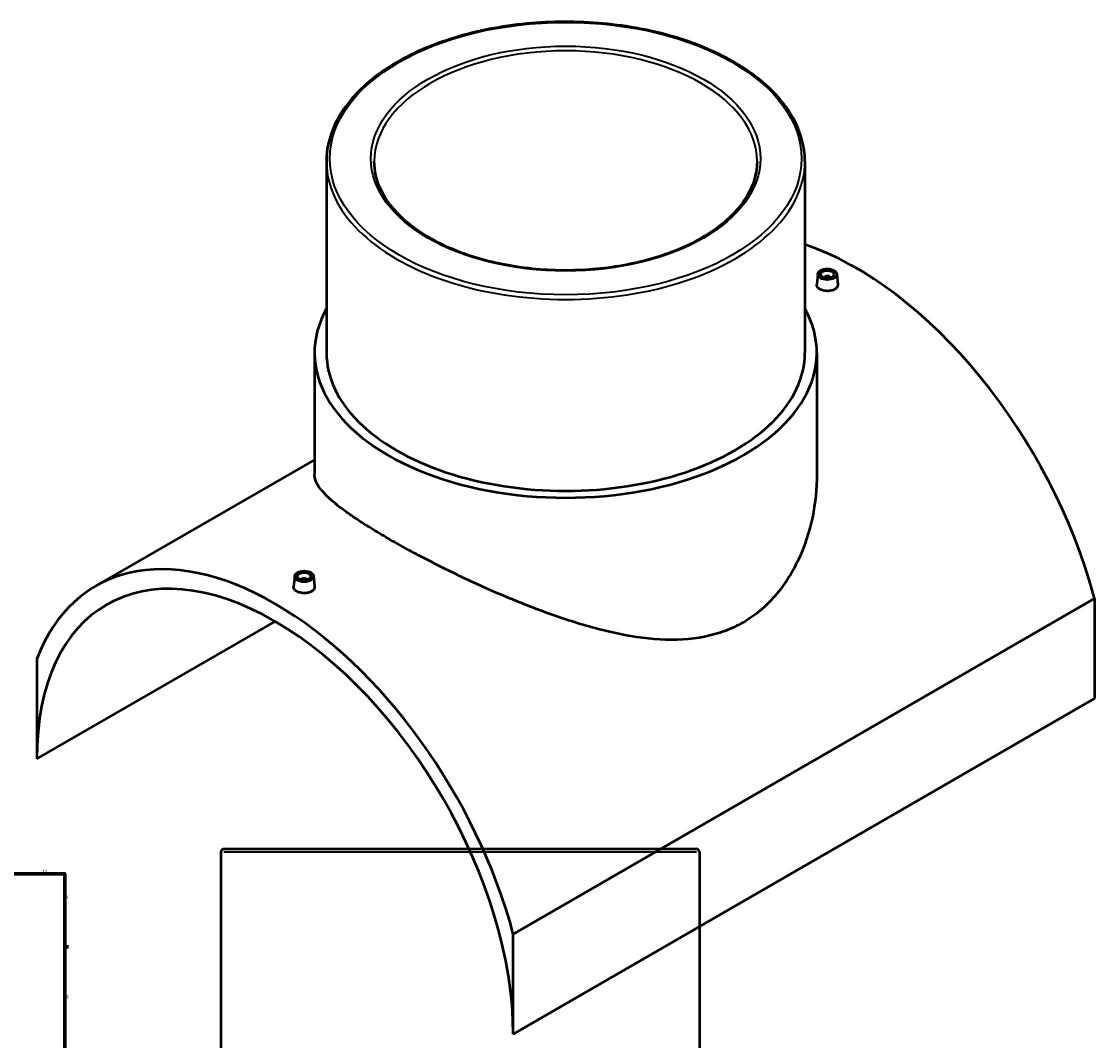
# Model space of a CAD drawing. Header units: millimetres. Extents: x -379 to 1585, y -430 to 1206.
# Tile 6 of 6: x 789 to 1585, y 450 to 1206. Entities that reach past the tile are written whole.
import ezdxf

# ---------------------------------------------------------------- set-up
doc = ezdxf.new("R2010")
doc.units = ezdxf.units.MM
for name, color, linetype, lineweight in [('Border (ANSI)', 7, 'Continuous', 70), ('Visible (ANSI)', 7, 'Continuous', 50), ('Visible Narrow (ANSI)', 7, 'Continuous', 35)]:
    doc.layers.add(name, color=color, linetype=linetype, lineweight=lineweight)
doc.styles.add('Note Text (ANSI)', font='tahoma.ttf')

# ---------------------------------------------------------------- blocks, each defined once
blk = doc.blocks.new('Borders Default Border')
at = {"layer": 'Border (ANSI)'}
blk.add_line((821, 519.75), (823.8, 519.75), dxfattribs=at)
at = {"layer": 'Border (ANSI)', "flags": 128}
blk.add_lwpolyline([(20, 20), (20, 574), (821, 574), (821, 20), (20, 20)], dxfattribs=at)
at = {"layer": 'Border (ANSI)', "color": 5, "true_color": 0x0000ff, "char_height": 2.4, "attachment_point": 7, "style": 'Note Text (ANSI)'}
for s, insert in [('12', (804.52, 574.4)), ('A', (821.58, 555.68)), ('B', (821.87, 481.43))]:
    blk.add_mtext(s, dxfattribs=dict(at, insert=insert))

msp = doc.modelspace()

# ---------------------------------------------------------------- linework, layer by layer
at = {"layer": 'Visible (ANSI)'}
for p, q in [((1015.25, 1102.57), (1015.25, 960.58)), ((1370.25, 1102.57), (1370.25, 960.58)), ((1379.86, 1019), (1379.02, 1011.14)), ((1384.85, 1016.11), (1384.85, 1016.3)), ((1388.85, 1016.11), (1388.85, 1016.3)), ((1393.84, 1019), (1394.68, 1011.15)), ((1006.37, 960.58), (1006.37, 870.32)), ((1379.12, 960.58), (1379.12, 870.32)), ((1006.37, 881.21), (844.08, 787.51)), ((991.66, 794.87), (990.82, 787.01)), ((996.65, 792.17), (996.65, 791.98)), ((1000.65, 792.17), (1000.65, 791.98)), ((1005.63, 794.87), (1006.48, 787.02)), ((1585.19, 778.3), (1153.86, 529.27)), ((1585.19, 778.3), (1585.19, 704.12)), ((800.3, 659.21), (977.08, 761.27)), ((800.3, 733.4), (800.3, 659.21)), ((1153.86, 455.08), (1585.19, 704.12)), ((936.96, 590.02), (936.96, 416.12)), ((939.46, 592.52), (1289.46, 592.52)), ((1291.96, 590.02), (1291.96, 416.12)), ((1153.86, 455.08), (1153.86, 529.27))]:
    msp.add_line(p, q, dxfattribs=at)
for centre, start, end in [((939.46, 590.02), 90, 180), ((1289.46, 590.02), 0, 90)]:
    msp.add_arc(centre, 2.5, start, end, dxfattribs=at)
for centre, major_axis, start_param, end_param in [((1408.42, 806.18), (133, -230.36), 1.134005, 2.560535), ((1386.85, 1016.3), (-2, 0), 2.963882, 6.460896), ((1192.75, 960.58), (186.37, 0), 2.831748, 6.59303), ((1192.75, 960.58), (-177.5, 0), 0, 3.141593), ((977.08, 557.15), (-133, 230.36), 4.275597, 6.719977), ((977.08, 557.15), (-125, 216.51), 3.926991, 7.068583), ((998.65, 792.17), (-2, 0), 2.963882, 6.460896)]:
    msp.add_ellipse(centre, major_axis=major_axis, ratio=0.57735, start_param=start_param, end_param=end_param, dxfattribs=at)
for centre, major_axis in [((1386.85, 1018.75), (7, 0)), ((1386.85, 1018.75), (5, 0)), ((998.65, 794.62), (-7, 0)), ((998.65, 794.62), (5, 0))]:
    msp.add_ellipse(centre, major_axis=major_axis, ratio=0.57735, dxfattribs=at)
for points, knots in [([(1370.25, 1102.57), (1370.25, 1113.5), (1367.27, 1124.42), (1355.67, 1145.24), (1346.95, 1155.12), (1324.6, 1172.87), (1310.89, 1180.71), (1279.93, 1193.48), (1262.69, 1198.4), (1226.44, 1204.82), (1207.45, 1206.33), (1169.6, 1205.81), (1150.76, 1203.78), (1115.1, 1196.36), (1098.3, 1190.98), (1068.4, 1177.37), (1055.33, 1169.15), (1034.28, 1150.63), (1026.3, 1140.34), (1017.31, 1120.76), (1015.25, 1111.67), (1015.25, 1102.57)], [0.785398, 0.785398, 0.785398, 0.785398, 1.096693, 1.096693, 1.413959, 1.413959, 1.735948, 1.735948, 2.058255, 2.058255, 2.380158, 2.380158, 2.701912, 2.701912, 3.023866, 3.023866, 3.346221, 3.346221, 3.667906, 3.667906, 3.926991, 3.926991, 3.926991, 3.926991]), ([(1334.75, 1102.57), (1334.75, 1093.82), (1332.22, 1085.06), (1322.36, 1068.52), (1315.14, 1060.74), (1296.81, 1046.94), (1285.76, 1040.9), (1260.89, 1031.09), (1247.06, 1027.33), (1218.01, 1022.47), (1202.78, 1021.38), (1172.49, 1022), (1157.44, 1023.72), (1129.05, 1029.77), (1115.72, 1034.1), (1092.15, 1044.9), (1081.92, 1051.37), (1065.53, 1065.74), (1059.38, 1073.63), (1052.35, 1088.6), (1050.75, 1095.58), (1050.75, 1102.57)], [5.497787, 5.497787, 5.497787, 5.497787, 5.829569, 5.829569, 6.152124, 6.152124, 6.469412, 6.469412, 6.786599, 6.786599, 7.104289, 7.104289, 7.422144, 7.422144, 7.73974, 7.73974, 8.056821, 8.056821, 8.374564, 8.374564, 8.63938, 8.63938, 8.63938, 8.63938]), ([(1392.4, 1007.61), (1391.7, 1007.21), (1390.82, 1006.87), (1388.89, 1006.43), (1387.84, 1006.33), (1385.87, 1006.35), (1384.82, 1006.48), (1382.88, 1006.96), (1382, 1007.31), (1380.61, 1008.12), (1380.01, 1008.62), (1379.2, 1009.72), (1379.01, 1010.31), (1379, 1010.96), (1379.01, 1011.05), (1379.02, 1011.14)], [2.364221, 2.364221, 2.364221, 2.364221, 2.659792, 2.659792, 2.955363, 2.955363, 3.250847, 3.250847, 3.546331, 3.546331, 3.841816, 3.841816, 4.1373, 4.1373, 4.185183, 4.185183, 4.185183, 4.185183]), ([(1394.68, 1011.15), (1394.69, 1011.06), (1394.69, 1010.96), (1394.7, 1010.29), (1394.5, 1009.67), (1393.7, 1008.53), (1393.1, 1008.02), (1392.4, 1007.61)], [6.4532469, 6.4532469, 6.4532469, 6.4532469, 6.5013207, 6.5013207, 6.7969918, 6.7969918, 7.0926629, 7.0926629, 7.0926629, 7.0926629]), ([(1324.54, 760.54), (1320.17, 758.02), (1315.56, 755.86), (1305.93, 752.29), (1300.9, 750.89), (1285.31, 747.79), (1274.24, 747.22), (1251.41, 748.49), (1239.63, 750.32), (1216.03, 755.55), (1204.2, 758.95), (1181.46, 766.43), (1169.7, 770.8), (1146.06, 780.36), (1134.19, 785.55), (1116.95, 793.56), (1111.28, 796.27), (1100.23, 801.7), (1094.84, 804.42), (1084.43, 809.81), (1079.41, 812.48), (1069.83, 817.72), (1065.26, 820.28), (1056.66, 825.25), (1052.52, 827.71), (1044.67, 832.55), (1040.95, 834.92), (1034.04, 839.53), (1030.84, 841.76), (1025.01, 846.08), (1022.37, 848.17), (1015.38, 854.15), (1011.92, 857.81), (1007.41, 864.49), (1006.37, 867.52), (1006.37, 870.32)], [0, 0, 0, 0, 1.852179, 1.852179, 3.704357, 3.704357, 7.408715, 7.408715, 11.113072, 11.113072, 14.817429, 14.817429, 18.468644, 18.468644, 22.11986, 22.11986, 23.945468, 23.945468, 25.771075, 25.771075, 27.596683, 27.596683, 29.422291, 29.422291, 31.247899, 31.247899, 33.073506, 33.073506, 34.899114, 34.899114, 36.724722, 36.724722, 40.375937, 40.375937, 44.027153, 44.027153, 44.027153, 44.027153]), ([(1379.12, 870.32), (1379.12, 859.94), (1378.05, 849.09), (1373.53, 827.62), (1370.08, 817), (1360.82, 797.21), (1354.99, 788.02), (1344.66, 776.16), (1340.96, 772.52), (1333.08, 765.97), (1328.9, 763.06), (1324.54, 760.54)], [102.871734, 102.871734, 102.871734, 102.871734, 106.576092, 106.576092, 110.280449, 110.280449, 113.984806, 113.984806, 115.836985, 115.836985, 117.689163, 117.689163, 117.689163, 117.689163]), ([(1004.2, 783.49), (1003.5, 783.08), (1002.62, 782.74), (1000.69, 782.3), (999.63, 782.2), (997.66, 782.22), (996.61, 782.35), (994.68, 782.83), (993.8, 783.18), (992.41, 783.99), (991.8, 784.49), (991, 785.59), (990.8, 786.18), (990.8, 786.83), (990.81, 786.92), (990.82, 787.01)], [0, 0, 0, 0, 0.295671, 0.295671, 0.591342, 0.591342, 0.886726, 0.886726, 1.18211, 1.18211, 1.477495, 1.477495, 1.772879, 1.772879, 1.820958, 1.820958, 1.820958, 1.820958]), ([(1006.48, 787.02), (1006.49, 786.93), (1006.49, 786.83), (1006.49, 786.16), (1006.3, 785.54), (1005.5, 784.4), (1004.9, 783.89), (1004.2, 783.49)], [4.0890303, 4.0890303, 4.0890303, 4.0890303, 4.1372996, 4.1372996, 4.4328707, 4.4328707, 4.7284419, 4.7284419, 4.7284419, 4.7284419])]:
    msp.add_open_spline(points, degree=3, knots=knots, dxfattribs=at)
at = {"layer": 'Visible Narrow (ANSI)'}
msp.add_line((1289.78, 590.02), (939.15, 590.02), dxfattribs=at)
for major_axis in [(175, 0), (144.5, 0)]:
    msp.add_ellipse((1192.75, 1104.61), major_axis=major_axis, ratio=0.57735, dxfattribs=at)
for major_axis, start_param, end_param in [((-142, 0), 3.141593, 6.283185), ((-177.5, 0), 0, 3.141593)]:
    msp.add_ellipse((1192.75, 1102.57), major_axis=major_axis, ratio=0.57735, start_param=start_param, end_param=end_param, dxfattribs=at)

# ---------------------------------------------------------------- block references
msp.add_blockref('Borders Default Border', (0, 0))

doc.saveas('drawing.dxf')
